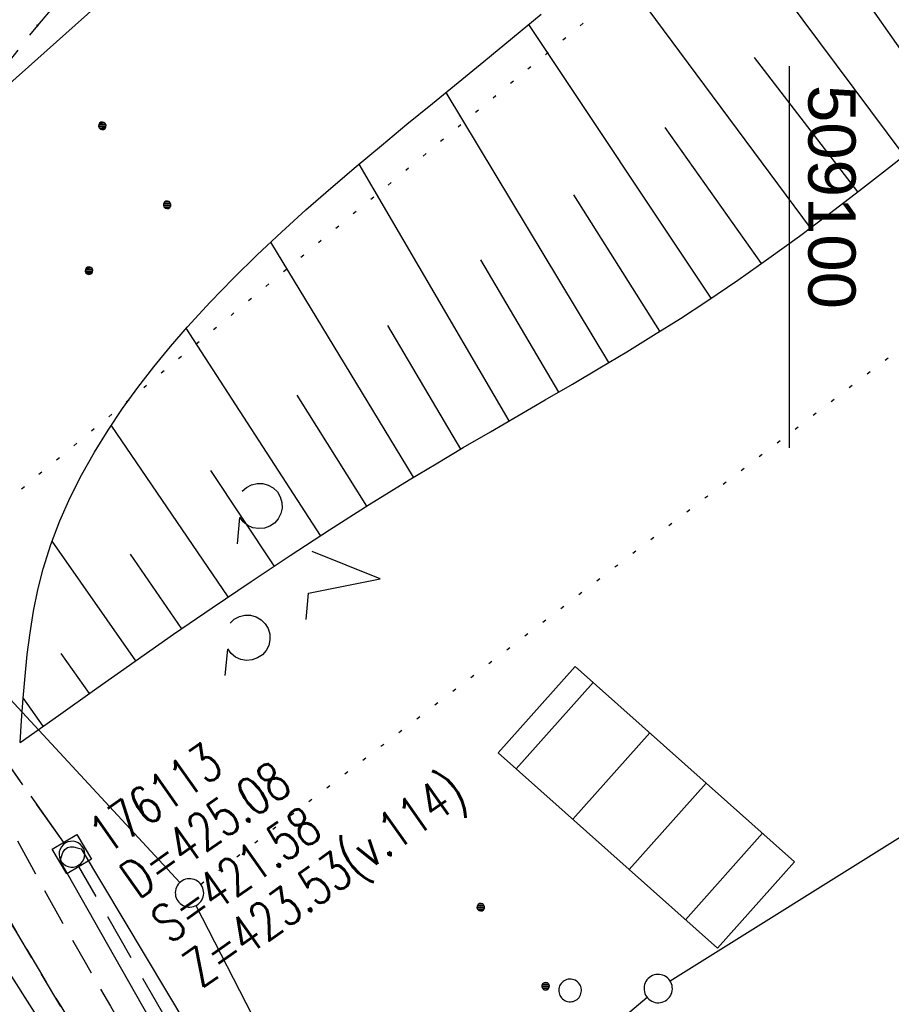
# Model space of a CAD drawing. Extents: x 508886 to 509272, y 449452 to 450225.
# Tile 43 of 46: x 509059 to 509105, y 450138 to 450191. Entities that reach past the tile are written whole.
import ezdxf

# ---------------------------------------------------------------- set-up
doc = ezdxf.new("R2010")
doc.units = 0
doc.header["$LTSCALE"] = 10
doc.header["$MEASUREMENT"] = 0
for name, pattern in [('LT00', [0]), ('LT11', [0.3, 0.2, -0.1]), ('LT12', [0.4, 0.3, -0.1]), ('PUNKTX2_STR', [0.6, 0.1, -0.5]), ('STRICHLINIE2', [0.375, 0.25, -0.125])]:
    doc.linetypes.add(name, pattern=pattern)
doc.layers.get('0').update_dxf_attribs({"linetype": 'LT00'})
for name, color, linetype in [('--EK_FBR', 250, 'LT00'), ('--EK_Haltung', 7, 'STRICHLINIE2'), ('--EK_Schacht-Text', 5, 'LT00'), ('--EL_DFK_AB_L', 21, 'LT00'), ('--EL_Haltung', 182, 'STRICHLINIE2'), ('DFK_AB_L', 21, 'LT00'), ('DFK_BEB_SCHR', 254, 'LT00'), ('DFK_BEBAUUNG', 250, 'LT00'), ('DFK_GZPKT', 250, 'LT00'), ('DFK_KATASTER', 250, 'LT00'), ('DFK_NUTZUNG', 250, 'LT00'), ('DFK_NUTZUNGSGRENZE', 70, 'PUNKTX2_STR'), ('DFK_VERMPKT', 252, 'LT00'), ('DL', 182, 'LT12'), ('V122_BOESCH', 250, 'LT00'), ('V122_BOSCHUNG', 250, 'LT00'), ('V122_FELDWEG', 250, 'LT11'), ('V122_RASTER', 250, 'LT00'), ('V123_BOESCH', 250, 'LT00'), ('V123_BOSCHUNG', 250, 'LT00'), ('V123_FELDWEG', 250, 'LT11'), ('V123_GRABEN', 250, 'LT00'), ('V123_KA_MULD', 182, 'LT00')]:
    doc.layers.add(name, color=color, linetype=linetype)
doc.styles.add('schachtbeschriftung', font='romans.shx', dxfattribs={"width": 0.75, "height": 2})
doc.styles.get("Standard").update_dxf_attribs({"font": 'ARIAL.TTF'})

# ---------------------------------------------------------------- blocks, each defined once
blk = doc.blocks.new('SYMB7010')
at = {"color": 0, "linetype": 'ByBlock'}
for points in [[(-0.031408, 0.499213), (-0.093728, 0.49134), (-0.15457, 0.475719), (-0.212975, 0.452595), (-0.268021, 0.422333), (-0.31884, 0.385411), (-0.36463, 0.342411), (-0.40467, 0.29401), (-0.438329, 0.240973), (-0.465074, 0.184136), (-0.484486, 0.124395), (-0.496256, 0.062692), (-0.5002, 0)], [(0.5002, 0), (0.496256, 0.062692), (0.484485, 0.124395), (0.465074, 0.184136), (0.438329, 0.240973), (0.40467, 0.29401), (0.36463, 0.342411), (0.31884, 0.385411), (0.268021, 0.422333), (0.212975, 0.452595), (0.15457, 0.475719), (0.093728, 0.49134), (0.031408, 0.499213), (-0.031408, 0.499213)], [(-0.5002, 0), (-0.496256, -0.062692), (-0.484486, -0.124395), (-0.465075, -0.184136), (-0.438329, -0.240973), (-0.404671, -0.29401), (-0.36463, -0.342411), (-0.31884, -0.385411), (-0.268021, -0.422333), (-0.212975, -0.452595), (-0.154571, -0.475719), (-0.093728, -0.49134), (-0.031408, -0.499213), (0.031408, -0.499213)], [(0.031408, -0.499213), (0.093728, -0.491341), (0.15457, -0.475719), (0.212975, -0.452595), (0.268021, -0.422333), (0.31884, -0.385411), (0.36463, -0.342411), (0.404671, -0.294011), (0.438329, -0.240974), (0.465075, -0.184136), (0.484486, -0.124395), (0.496256, -0.062692), (0.500201, 0)]]:
    blk.add_lwpolyline(points, dxfattribs=at)
blk = doc.blocks.new('SYMB7201')
at = {"color": 0, "linetype": 'ByBlock'}
for p, q in [((0, 0.385), (-0.11, 0.015)), ((-0.255, -0.385), (-0.115, -0.385)), ((0.445, -0.385), (0.585, -0.385))]:
    blk.add_line(p, q, dxfattribs=at)
for points in [[(0.25, 0.015), (0.11, 0.015), (0, 0.385)], [(-0.393816, -0.383308), (-0.416239, -0.362945), (-0.432849, -0.337617), (-0.442589, -0.308936), (-0.444836, -0.27873), (-0.439449, -0.248923), (-0.426769, -0.221415), (-0.407606, -0.197958), (-0.38318, -0.180047), (-0.355047, -0.168823), (-0.325, -0.165), (-0.294953, -0.168823), (-0.26682, -0.180047), (-0.242394, -0.197959), (-0.223231, -0.221415), (-0.210551, -0.248923), (-0.205164, -0.27873), (-0.207411, -0.308936), (-0.21715, -0.337617), (-0.233761, -0.362945), (-0.256184, -0.383308)], [(0.306185, -0.383308), (0.283761, -0.362945), (0.267151, -0.337617), (0.257411, -0.308936), (0.255164, -0.27873), (0.260552, -0.248923), (0.273231, -0.221415), (0.292394, -0.197958), (0.31682, -0.180047), (0.344953, -0.168823), (0.375, -0.165), (0.405047, -0.168823), (0.43318, -0.180047), (0.457606, -0.197959), (0.476769, -0.221415), (0.489449, -0.248923), (0.494836, -0.27873), (0.492589, -0.308936), (0.48285, -0.337617), (0.466239, -0.362945), (0.443816, -0.383308)]]:
    blk.add_lwpolyline(points, dxfattribs=at)
blk = doc.blocks.new('Ackerland3')
at = {"layer": 'DFK_NUTZUNG', "color": 0, "linetype": 'ByBlock'}
for p, q in [((-0.15, 2.662), (-0.15, 2.403)), ((-0.1, 2.362), (-0.1, 2.704)), ((-0.05, 2.724), (-0.05, 2.341)), ((0, 2.335), (0, 2.731)), ((0.05, 2.724), (0.05, 2.341)), ((0.1, 2.362), (0.1, 2.704)), ((0.15, 2.662), (0.15, 2.403)), ((0.2, 2.531), (0.2, 2.534)), ((-4, -1.137), (-4, -1.395)), ((-3.95, -1.437), (-3.95, -1.095)), ((-3.9, -1.075), (-3.9, -1.458)), ((-3.85, -1.464), (-3.85, -1.068)), ((-3.8, -1.075), (-3.8, -1.458)), ((-3.75, -1.437), (-3.75, -1.095)), ((-3.7, -1.137), (-3.7, -1.395)), ((-3.65, -1.268), (-3.65, -1.265)), ((3.7, -1.137), (3.7, -1.395)), ((3.75, -1.437), (3.75, -1.095)), ((3.8, -1.075), (3.8, -1.458)), ((3.85, -1.464), (3.85, -1.068)), ((3.9, -1.075), (3.9, -1.458)), ((3.95, -1.437), (3.95, -1.095)), ((4, -1.137), (4, -1.395)), ((4.05, -1.268), (4.05, -1.265))]:
    blk.add_line(p, q, dxfattribs=at)
for points in [[(0.2, 2.533), (0.18, 2.619), (0.125, 2.689), (0.045, 2.728), (-0.044, 2.728), (-0.125, 2.689), (-0.18, 2.619), (-0.2, 2.533), (-0.18, 2.446), (-0.125, 2.376), (-0.044, 2.338), (0.045, 2.338), (0.125, 2.376), (0.18, 2.446), (0.2, 2.533)], [(-3.65, -1.266), (-3.67, -1.18), (-3.725, -1.11), (-3.805, -1.071), (-3.894, -1.071), (-3.975, -1.11), (-4.03, -1.18), (-4.05, -1.266)], [(-4.05, -1.266), (-4.03, -1.353), (-3.975, -1.423), (-3.894, -1.461), (-3.805, -1.461), (-3.725, -1.423), (-3.67, -1.353), (-3.65, -1.266)], [(4.05, -1.266), (4.03, -1.18), (3.975, -1.11), (3.895, -1.071), (3.806, -1.071), (3.725, -1.11), (3.67, -1.18), (3.65, -1.266)], [(3.65, -1.266), (3.67, -1.353), (3.725, -1.423), (3.806, -1.461), (3.895, -1.461), (3.975, -1.423), (4.03, -1.353), (4.05, -1.266)]]:
    blk.add_lwpolyline(points, dxfattribs=at)
blk = doc.blocks.new('SYMB0011')
at = {"color": 0, "linetype": 'ByBlock'}
for p, q in [((0.5, 0), (-0.5, 0)), ((0, 0.5), (0, -0.5))]:
    blk.add_line(p, q, dxfattribs=at)
blk = doc.blocks.new('SYMB1210')
at = {"color": 0, "linetype": 'ByBlock'}
blk.add_line((0.018815, -0.179014), (0.055623, -0.17119), dxfattribs=at)
for points in [[(-0.2, -0.2), (-0.2, 0.2), (0.2, 0.2), (0.2, -0.2), (-0.2, -0.2)], [(0.018815, 0.179014), (-0.018815, 0.179014), (-0.055623, 0.17119), (-0.09, 0.155885), (-0.120444, 0.133766), (-0.145623, 0.105801), (-0.164438, 0.073213), (-0.176067, 0.037424), (-0.18, 0)], [(0.18, 0), (0.176067, 0.037424), (0.164438, 0.073213), (0.145623, 0.105801), (0.120444, 0.133766), (0.09, 0.155885), (0.055623, 0.17119), (0.018815, 0.179014)], [(-0.18, 0), (-0.176067, -0.037424), (-0.164438, -0.073213), (-0.145623, -0.105801), (-0.120444, -0.133766), (-0.09, -0.155885), (-0.055623, -0.17119), (-0.018815, -0.179014), (0.018815, -0.179014)], [(0.055623, -0.17119), (0.09, -0.155885), (0.120444, -0.133766), (0.145623, -0.105801), (0.164438, -0.073213), (0.176067, -0.037424), (0.18, 0)]]:
    blk.add_lwpolyline(points, dxfattribs=at)

msp = doc.modelspace()

# ---------------------------------------------------------------- linework, layer by layer
at = {"layer": '--EK_FBR', "linetype": 'LT11', "flags": 128}
for points in [[(509081.897, 450212.738), (509081.798, 450212.547), (509081.281, 450211.678), (509080.717, 450210.841), (509080.111, 450210.033), (509079.468, 450209.251), (509078.795, 450208.492), (509078.097, 450207.754), (509077.379, 450207.033), (509076.647, 450206.326), (509075.701, 450205.442), (509074.745, 450204.573), (509073.781, 450203.715), (509072.814, 450202.864), (509071.845, 450202.018), (509070.877, 450201.171), (509069.916, 450200.32), (509068.962, 450199.462), (509068.019, 450198.592), (509066.38, 450197.013), (509064.784, 450195.386), (509063.229, 450193.714), (509061.711, 450191.998), (509060.23, 450190.238), (509059.411, 450189.227), (509058.609, 450188.202), (509057.828, 450187.16), (509057.075, 450186.101), (509056.355, 450185.022), (509055.674, 450183.923), (509055.037, 450182.803), (509054.45, 450181.659), (509053.919, 450180.491), (509053.449, 450179.297), (509053.021, 450177.998), (509052.668, 450176.673), (509052.386, 450175.327), (509052.173, 450173.965), (509052.029, 450172.59), (509051.951, 450171.209), (509051.937, 450169.826), (509051.985, 450168.445), (509052.104, 450166.96), (509052.291, 450165.485), (509052.539, 450164.021), (509052.846, 450162.569), (509053.208, 450161.129), (509053.621, 450159.703), (509054.081, 450158.292), (509054.583, 450156.897), (509055.142, 450155.474), (509055.739, 450154.068), (509056.368, 450152.676), (509057.025, 450151.297), (509057.705, 450149.928), (509058.404, 450148.569), (509058.744, 450147.927), (509059.118, 450147.218), (509060.327, 450144.983), (509061.561, 450142.763), (509062.815, 450140.555), (509064.088, 450138.357), (509065.374, 450136.168), (509066.672, 450133.985), (509067.978, 450131.807), (509069.289, 450129.632), (509070.601, 450127.458), (509072.961, 450123.543), (509075.317, 450119.625), (509077.671, 450115.707)], [(509078.757, 450212.299), (509078.414, 450211.741), (509077.851, 450210.93), (509077.244, 450210.144), (509076.596, 450209.386), (509075.914, 450208.655), (509075.203, 450207.956), (509074.392, 450207.222), (509073.557, 450206.522), (509072.702, 450205.85), (509071.833, 450205.199), (509070.954, 450204.563), (509070.07, 450203.936), (509069.185, 450203.312), (509068.304, 450202.684), (509067.432, 450202.047), (509066.574, 450201.394), (509065.734, 450200.718), (509064.678, 450199.802), (509063.659, 450198.843), (509062.675, 450197.844), (509061.722, 450196.809), (509060.8, 450195.743), (509059.906, 450194.649), (509059.038, 450193.531), (509058.194, 450192.393), (509057.277, 450191.101), (509056.392, 450189.788), (509055.543, 450188.455), (509054.735, 450187.099), (509053.972, 450185.721), (509053.258, 450184.32), (509052.599, 450182.894), (509051.998, 450181.444), (509051.46, 450179.969), (509050.954, 450178.346), (509050.527, 450176.697), (509050.182, 450175.027), (509049.919, 450173.341), (509049.739, 450171.643), (509049.644, 450169.938), (509049.634, 450168.231), (509049.716, 450166.443), (509049.891, 450164.662), (509050.155, 450162.892), (509050.504, 450161.137), (509050.937, 450159.401), (509051.449, 450157.689), (509052.037, 450156.004), (509052.534, 450154.741), (509053.068, 450153.495), (509053.636, 450152.264), (509054.233, 450151.046), (509054.854, 450149.839), (509055.495, 450148.641), (509056.15, 450147.452), (509056.495, 450146.839), (509056.816, 450146.268), (509057.969, 450144.254), (509059.138, 450142.25), (509060.319, 450140.256), (509061.511, 450138.268), (509062.712, 450136.287), (509063.918, 450134.308), (509065.129, 450132.332), (509066.341, 450130.357), (509067.553, 450128.379), (509068.763, 450126.399), (509069.764, 450124.749), (509070.759, 450123.095), (509071.743, 450121.434), (509072.714, 450119.766), (509073.667, 450118.089), (509074.599, 450116.401), (509075.507, 450114.701), (509076.387, 450112.988), (509077.235, 450111.26), (509078.049, 450109.516), (509078.727, 450107.985), (509079.379, 450106.443), (509080.011, 450104.892), (509080.627, 450103.332), (509081.23, 450101.767), (509081.824, 450100.199), (509082.415, 450098.628), (509089.185, 450082.245), (509097.575, 450063.22)]]:
    msp.add_lwpolyline(points, dxfattribs=at)
at = {"layer": '--EK_Haltung'}
for p, q in [((509061.621, 450147.01), (509045.784, 450169.463)), ((509074.488, 450124.627), (509062.426, 450145.747))]:
    msp.add_line(p, q, dxfattribs=at)
at = {"layer": '--EL_DFK_AB_L'}
msp.add_line((509054.825, 450146.208), (509074.016, 450116.261), dxfattribs=at)
at = {"layer": '--EL_Haltung'}
for p, q in [((509061.621, 450147.01), (509045.784, 450169.463)), ((509074.488, 450124.627), (509062.426, 450145.747))]:
    msp.add_line(p, q, dxfattribs=at)
at = {"layer": 'DFK_AB_L'}
msp.add_line((509054.825, 450146.208), (509074.016, 450116.261), dxfattribs=at)
at = {"layer": 'DFK_BEB_SCHR'}
for p, q in [((509089.622, 450155.483), (509085.552, 450150.912)), ((509088.538, 450148.252), (509092.609, 450152.824)), ((509095.595, 450150.162), (509091.526, 450145.593)), ((509094.512, 450142.932), (509098.583, 450147.503))]:
    msp.add_line(p, q, dxfattribs=at)
at = {"layer": 'DFK_BEBAUUNG'}
msp.add_lwpolyline([(509084.601, 450151.759), (509088.671, 450156.33), (509100.271, 450146), (509096.2, 450141.43), (509084.601, 450151.759)], dxfattribs=at)
at = {"layer": 'DFK_KATASTER'}
for p, q in [((509079.271, 450205.509), (509058.01, 450186.499)), ((509067.761, 450144.9), (509053.73, 450160.049)), ((509116.494, 450153.931), (509093.697, 450139.687)), ((509068.613, 450143.681), (509077.168, 450127.007)), ((509092.484, 450138.81), (509078.087, 450126.818))]:
    msp.add_line(p, q, dxfattribs=at)
at = {"layer": 'DFK_NUTZUNGSGRENZE', "ltscale": 0.2}
for p, q in [((509095.56, 450195.719), (509053.798, 450161.078)), ((509068.866, 450144.805), (509107.351, 450174.299))]:
    msp.add_line(p, q, dxfattribs=at)
at = {"layer": 'DL'}
msp.add_line((509061.621, 450147.01), (509045.784, 450169.463), dxfattribs=at)
at = {"layer": 'V122_BOESCH'}
for points in [[(509059.317, 450152.304), (509059.392, 450153.475), (509059.475, 450154.644), (509059.572, 450155.808), (509059.692, 450156.967), (509059.841, 450158.117), (509060.027, 450159.258), (509060.257, 450160.386), (509060.539, 450161.5), (509060.94, 450162.78), (509061.417, 450164.038), (509061.963, 450165.273), (509062.572, 450166.485), (509063.24, 450167.674), (509063.961, 450168.838), (509064.73, 450169.979), (509065.54, 450171.094), (509066.386, 450172.185), (509067.263, 450173.251), (509068.166, 450174.291), (509069.365, 450175.6), (509070.594, 450176.87), (509071.85, 450178.105), (509073.129, 450179.309), (509074.429, 450180.487), (509075.747, 450181.642), (509077.079, 450182.778), (509078.422, 450183.901), (509079.773, 450185.013), (509081.129, 450186.12), (509082.487, 450187.226), (509083.843, 450188.334), (509085.36, 450189.584), (509086.873, 450190.84)], [(509059.317, 450152.304), (509061.341, 450153.743), (509063.367, 450155.179), (509065.397, 450156.609), (509067.433, 450158.03), (509069.477, 450159.439), (509071.53, 450160.832), (509073.596, 450162.208), (509075.675, 450163.562), (509077.769, 450164.893), (509079.882, 450166.196), (509081.314, 450167.057), (509082.752, 450167.907), (509084.196, 450168.751), (509085.641, 450169.591), (509087.086, 450170.431), (509088.529, 450171.274), (509089.967, 450172.124), (509091.398, 450172.984), (509092.82, 450173.857), (509094.231, 450174.747), (509095.629, 450175.657), (509097.28, 450176.775), (509098.912, 450177.923), (509100.525, 450179.098), (509102.124, 450180.295), (509103.71, 450181.51), (509105.286, 450182.741), (509106.854, 450183.983)]]:
    msp.add_lwpolyline(points, dxfattribs=at)
at = {"layer": 'V122_BOSCHUNG'}
for p, q in [((509106.07, 450183.36), (509095.318, 450197.813)), ((509101.108, 450179.531), (509090.49, 450193.854)), ((509108.468, 450185.272), (509103.459, 450192.447)), ((509095.853, 450175.807), (509086.212, 450190.29)), ((509103.624, 450181.444), (509098.151, 450188.554)), ((509090.447, 450172.41), (509081.846, 450186.704)), ((509098.521, 450177.645), (509093.429, 450184.853)), ((509085.18, 450169.323), (509077.24, 450182.913)), ((509093.155, 450174.065), (509088.604, 450181.286)), ((509080.115, 450166.337), (509072.566, 450178.785)), ((509087.796, 450170.845), (509083.678, 450177.842)), ((509075.197, 450163.254), (509068.103, 450174.22)), ((509082.624, 450167.831), (509078.759, 450174.365)), ((509077.651, 450164.818), (509073.968, 450170.687)), ((509070.308, 450160.005), (509064.134, 450169.101)), ((509072.755, 450161.652), (509069.398, 450166.699)), ((509065.425, 450156.629), (509061.003, 450162.955)), ((509067.864, 450158.328), (509065.146, 450162.27)), ((509062.978, 450154.903), (509061.49, 450157.013)), ((509060.539, 450153.173), (509059.477, 450154.668))]:
    msp.add_line(p, q, dxfattribs=at)
at = {"layer": 'V122_FELDWEG', "linetype": 'LT11', "flags": 128}
msp.add_lwpolyline([(509081.897, 450212.738), (509081.798, 450212.547), (509081.281, 450211.678), (509080.717, 450210.841), (509080.111, 450210.033), (509079.468, 450209.251), (509078.795, 450208.492), (509078.097, 450207.754), (509077.379, 450207.033), (509076.647, 450206.326), (509075.701, 450205.442), (509074.745, 450204.573), (509073.781, 450203.715), (509072.814, 450202.864), (509071.845, 450202.018), (509070.877, 450201.171), (509069.916, 450200.32), (509068.962, 450199.462), (509068.019, 450198.592), (509066.38, 450197.013), (509064.784, 450195.386), (509063.229, 450193.714), (509061.711, 450191.998), (509060.23, 450190.238), (509059.411, 450189.227), (509058.609, 450188.202), (509057.828, 450187.16), (509057.075, 450186.101), (509056.355, 450185.022), (509055.674, 450183.923), (509055.037, 450182.803), (509054.45, 450181.659), (509053.919, 450180.491), (509053.449, 450179.297), (509053.021, 450177.998), (509052.668, 450176.673), (509052.386, 450175.327), (509052.173, 450173.965), (509052.029, 450172.59), (509051.951, 450171.209), (509051.937, 450169.826), (509051.985, 450168.445), (509052.104, 450166.96), (509052.291, 450165.485), (509052.539, 450164.021), (509052.846, 450162.569), (509053.208, 450161.129), (509053.621, 450159.703), (509054.081, 450158.292), (509054.583, 450156.897), (509055.142, 450155.474), (509055.739, 450154.068), (509056.368, 450152.676), (509057.025, 450151.297), (509057.705, 450149.928), (509058.404, 450148.569), (509058.744, 450147.927)], dxfattribs=at)
at = {"layer": 'V122_RASTER'}
msp.add_line((509099.999, 450167.889), (509099.999, 450188.083), dxfattribs=at)
at = {"layer": 'V123_BOESCH'}
for points in [[(509059.317, 450152.304), (509059.392, 450153.475), (509059.475, 450154.644), (509059.572, 450155.808), (509059.692, 450156.967), (509059.841, 450158.117), (509060.027, 450159.258), (509060.257, 450160.386), (509060.539, 450161.5), (509060.94, 450162.78), (509061.417, 450164.038), (509061.963, 450165.273), (509062.572, 450166.485), (509063.24, 450167.674), (509063.961, 450168.838), (509064.73, 450169.979), (509065.54, 450171.094), (509066.386, 450172.185), (509067.263, 450173.251), (509068.166, 450174.291), (509069.365, 450175.6), (509070.594, 450176.87), (509071.85, 450178.105), (509073.129, 450179.309), (509074.429, 450180.487), (509075.747, 450181.642), (509077.079, 450182.778), (509078.422, 450183.901), (509079.773, 450185.013), (509081.129, 450186.12), (509082.487, 450187.226), (509083.843, 450188.334), (509085.36, 450189.584), (509086.873, 450190.84)], [(509059.317, 450152.304), (509061.341, 450153.743), (509063.367, 450155.179), (509065.397, 450156.609), (509067.433, 450158.03), (509069.477, 450159.439), (509071.53, 450160.832), (509073.596, 450162.208), (509075.675, 450163.562), (509077.769, 450164.893), (509079.882, 450166.196), (509081.314, 450167.057), (509082.752, 450167.907), (509084.196, 450168.751), (509085.641, 450169.591), (509087.086, 450170.431), (509088.529, 450171.274), (509089.967, 450172.124), (509091.398, 450172.984), (509092.82, 450173.857), (509094.231, 450174.747), (509095.629, 450175.657), (509097.28, 450176.775), (509098.912, 450177.923), (509100.525, 450179.098), (509102.124, 450180.295), (509103.71, 450181.51), (509105.286, 450182.741), (509106.854, 450183.983)]]:
    msp.add_lwpolyline(points, dxfattribs=at)
at = {"layer": 'V123_BOSCHUNG'}
for p, q in [((509106.07, 450183.36), (509095.318, 450197.813)), ((509101.108, 450179.531), (509090.49, 450193.854)), ((509108.468, 450185.272), (509103.459, 450192.447)), ((509095.853, 450175.807), (509086.212, 450190.291)), ((509103.624, 450181.444), (509098.151, 450188.554)), ((509090.447, 450172.41), (509081.846, 450186.704)), ((509098.521, 450177.645), (509093.429, 450184.853)), ((509085.18, 450169.323), (509077.24, 450182.913)), ((509093.154, 450174.065), (509088.604, 450181.286)), ((509080.115, 450166.337), (509072.566, 450178.785)), ((509087.796, 450170.845), (509083.678, 450177.842)), ((509075.197, 450163.254), (509068.103, 450174.22)), ((509082.624, 450167.831), (509078.759, 450174.365)), ((509077.651, 450164.818), (509073.968, 450170.687)), ((509070.308, 450160.005), (509064.134, 450169.101)), ((509072.755, 450161.652), (509069.398, 450166.699)), ((509065.425, 450156.629), (509061.003, 450162.955)), ((509067.864, 450158.328), (509065.146, 450162.27)), ((509062.978, 450154.903), (509061.49, 450157.013)), ((509060.539, 450153.173), (509059.477, 450154.668))]:
    msp.add_line(p, q, dxfattribs=at)
at = {"layer": 'V123_FELDWEG', "flags": 128}
for points in [[(509081.897, 450212.738), (509081.798, 450212.547), (509081.281, 450211.678), (509080.717, 450210.841), (509080.111, 450210.033), (509079.468, 450209.251), (509078.795, 450208.492), (509078.097, 450207.754), (509077.379, 450207.033), (509076.647, 450206.326), (509075.701, 450205.442), (509074.745, 450204.573), (509073.781, 450203.715), (509072.813, 450202.864), (509071.845, 450202.018), (509070.878, 450201.171), (509069.916, 450200.32), (509068.962, 450199.462), (509068.019, 450198.592), (509066.38, 450197.013), (509064.784, 450195.386), (509063.229, 450193.714), (509061.711, 450191.998), (509060.23, 450190.238), (509059.411, 450189.227), (509058.609, 450188.202), (509057.828, 450187.16), (509057.075, 450186.101), (509056.355, 450185.022), (509055.674, 450183.924), (509055.037, 450182.803), (509054.45, 450181.659), (509053.919, 450180.491), (509053.449, 450179.297), (509053.021, 450177.998), (509052.668, 450176.673), (509052.386, 450175.327), (509052.173, 450173.965), (509052.029, 450172.59), (509051.951, 450171.209), (509051.937, 450169.826), (509051.985, 450168.445), (509052.105, 450166.96), (509052.291, 450165.485), (509052.539, 450164.021), (509052.846, 450162.569), (509053.208, 450161.129), (509053.621, 450159.703), (509054.08, 450158.292), (509054.583, 450156.897), (509055.142, 450155.474), (509055.739, 450154.068), (509056.368, 450152.676), (509057.025, 450151.297), (509057.705, 450149.928), (509058.404, 450148.569), (509059.118, 450147.218), (509060.327, 450144.983), (509061.561, 450142.763), (509062.815, 450140.555), (509064.088, 450138.357), (509065.374, 450136.168), (509066.672, 450133.985), (509067.978, 450131.807), (509069.289, 450129.632), (509070.601, 450127.458), (509072.961, 450123.543), (509075.317, 450119.625), (509077.671, 450115.707)], [(509082.415, 450098.628), (509081.824, 450100.199), (509081.23, 450101.767), (509080.627, 450103.332), (509080.011, 450104.892), (509079.379, 450106.443), (509078.727, 450107.985), (509078.049, 450109.516), (509077.235, 450111.26), (509076.387, 450112.988), (509075.507, 450114.701), (509074.599, 450116.401), (509073.667, 450118.089), (509072.714, 450119.766), (509071.743, 450121.434), (509070.759, 450123.095), (509069.764, 450124.749), (509068.763, 450126.399), (509067.553, 450128.379), (509066.341, 450130.357), (509065.129, 450132.332), (509063.918, 450134.308), (509062.712, 450136.287), (509061.511, 450138.268), (509060.319, 450140.256), (509059.138, 450142.25), (509057.969, 450144.254), (509056.816, 450146.268), (509056.15, 450147.452), (509055.495, 450148.641), (509054.854, 450149.839), (509054.233, 450151.046), (509053.636, 450152.264), (509053.068, 450153.495), (509052.534, 450154.741), (509052.037, 450156.004), (509051.449, 450157.689), (509050.937, 450159.401), (509050.504, 450161.137), (509050.155, 450162.892), (509049.891, 450164.662), (509049.716, 450166.443), (509049.634, 450168.231), (509049.644, 450169.938), (509049.739, 450171.643), (509049.919, 450173.341), (509050.182, 450175.027), (509050.527, 450176.697), (509050.954, 450178.346), (509051.46, 450179.969), (509051.998, 450181.444), (509052.599, 450182.895), (509053.258, 450184.32), (509053.972, 450185.721), (509054.735, 450187.099), (509055.543, 450188.455), (509056.392, 450189.789), (509057.277, 450191.101), (509058.194, 450192.393), (509059.038, 450193.531), (509059.906, 450194.649), (509060.8, 450195.743), (509061.722, 450196.809), (509062.675, 450197.844), (509063.659, 450198.843), (509064.678, 450199.802), (509065.734, 450200.718), (509066.574, 450201.394), (509067.432, 450202.047), (509068.304, 450202.684), (509069.185, 450203.312), (509070.07, 450203.936), (509070.954, 450204.563), (509071.833, 450205.199), (509072.702, 450205.85), (509073.557, 450206.522), (509074.392, 450207.222), (509075.203, 450207.956), (509075.914, 450208.655), (509076.596, 450209.386), (509077.244, 450210.145), (509077.851, 450210.93), (509078.414, 450211.741), (509078.757, 450212.299)]]:
    msp.add_lwpolyline(points, dxfattribs=at)
at = {"layer": 'V123_GRABEN'}
for points in [[(509061.428, 450146.042), (509061.498, 450146.272), (509061.579, 450146.482), (509061.682, 450146.651), (509061.815, 450146.76), (509061.967, 450146.795), (509062.144, 450146.781), (509062.337, 450146.736), (509062.539, 450146.674)], [(509062.539, 450146.674), (509073.763, 450127.892), (509077.977, 450121.379)], [(509076.314, 450120.349), (509072.323, 450126.838), (509061.428, 450146.042)]]:
    msp.add_lwpolyline(points, dxfattribs=at)

# ---------------------------------------------------------------- block references
at = {"layer": 'DFK_GZPKT', "xscale": 1.500000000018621, "yscale": 1.5, "zscale": 1.5, "rotation": 264.7377099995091}
for p in [(509068.27, 450144.349), (509093.06, 450139.289)]:
    msp.add_blockref('SYMB7010', p, dxfattribs=at)
at = {"layer": 'DFK_NUTZUNG', "rotation": 264.7376999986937}
for p in [(509064.567, 450180.984), (509084.582, 450139.644)]:
    msp.add_blockref('Ackerland3', p, dxfattribs=at)
at = {"layer": 'DFK_NUTZUNG', "xscale": 10.00000000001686, "yscale": 10, "zscale": 10, "rotation": 264.7377100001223}
msp.add_blockref('SYMB7201', (509074.515, 450161.323), dxfattribs=at)
at = {"layer": 'DFK_VERMPKT', "xscale": 1.200000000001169, "yscale": 1.200000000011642, "zscale": 1.2, "rotation": 264.7377100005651}
msp.add_blockref('SYMB7010', (509088.4, 450139.189), dxfattribs=at)
at = {"layer": 'V122_FELDWEG', "xscale": 0.1, "yscale": 0.1, "zscale": 0.1, "rotation": 295.821}
msp.add_blockref('SYMB0011', (509060.23, 450190.238), dxfattribs=at)
at = {"layer": 'V123_FELDWEG', "xscale": 0.09999999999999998, "yscale": 0.1, "zscale": 0.1, "rotation": 277.95061}
msp.add_blockref('SYMB0011', (509060.23, 450190.238), dxfattribs=at)
at = {"layer": 'V123_KA_MULD', "xscale": 3.799999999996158, "yscale": 3.799999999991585, "zscale": 3.8, "rotation": 300.8628771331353}
msp.add_blockref('SYMB1210', (509062.054, 450146.398), dxfattribs=at)

# ---------------------------------------------------------------- texts
at = {"layer": '--EK_Schacht-Text', "style": 'schachtbeschriftung', "width": 0.75}
for s, p in [('176113', (509063.891, 450146.326)), ('D=425.08', (509065.551, 450143.973)), ('Z=423.53(v.114)', (509068.871, 450139.266)), ('S=421.58', (509067.211, 450141.62))]:
    msp.add_text(s, height=2, rotation=35.1979, dxfattribs=at).set_placement(p)
at = {"layer": 'V122_RASTER', "width": 1.017}
msp.add_text(' 509100', height=2.5, rotation=-89.9996, dxfattribs=at).set_placement((509100.999, 450188.083))

doc.saveas('drawing.dxf')
